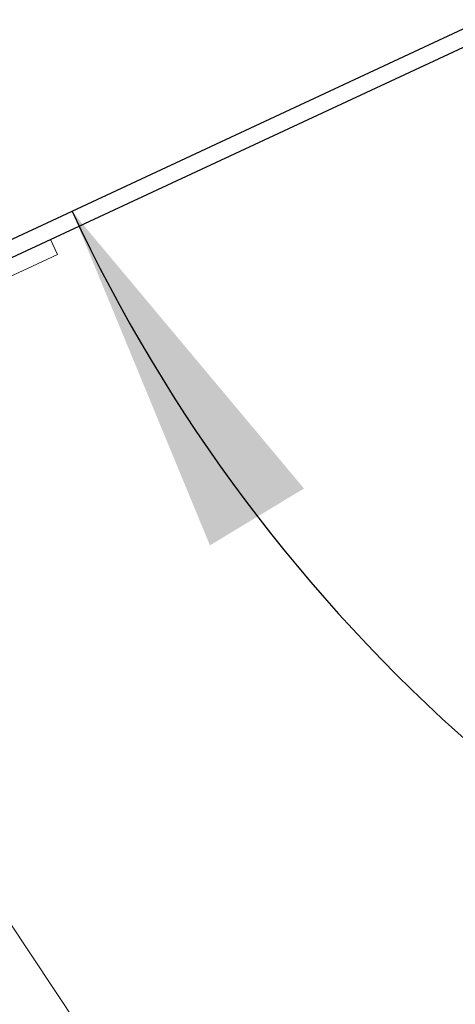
# Model space of a CAD drawing. Header units: inches. Extents: x 0.2 to 10.8, y 0.2 to 8.2.
# Tile 115 of 123: x 6.144 to 6.303, y 5.105 to 5.463. Entities that reach past the tile are written whole.
import ezdxf

# ---------------------------------------------------------------- set-up
doc = ezdxf.new("R2010")
doc.units = ezdxf.units.IN
doc.header["$MEASUREMENT"] = 0
doc.linetypes.add('HIDDEN', pattern=[0.075, 0.05, -0.025])
doc.layers.add('DIMENSIONS', color=140, linetype='Continuous')
doc.styles.add('SLDTEXTSTYLE0', font='TXT', dxfattribs={"width": 0.7})
doc.dimstyles.new('SLDDIMSTYLE5', dxfattribs={"dimtxt": 0.084961, "dimasz": 0.13, "dimexe": 0, "dimexo": 0.0625, "dimgap": 0.02124, "dimtad": 0, "dimtih": 1, "dimtoh": 1, "dimdec": 4, "dimlfac": 12, "dimzin": 12, "dimdsep": 46, "dimtxsty": 'SLDTEXTSTYLE0', "dimsah": 1, "dimcen": 0.09, "dimadec": 0, "dimazin": 3, "dimtfac": 1, "dimtdec": 0, "dimtofl": 0, "dimtmove": 0, "dimatfit": 3, "dimfxl": 0, "dimfrac": 2, "dimtolj": 1, "dimtzin": 12, "dimarcsym": 0})

# ---------------------------------------------------------------- blocks, each defined once
blk = doc.blocks.new('_D_14')
at = {"layer": 'DIMENSIONS'}
blk.add_line((6.52512, 5.644), (5.98267, 5.644), dxfattribs=at)
for start, end in [(156.29715, 180), (205, 228.70285)]:
    blk.add_arc((6.70072, 5.644), 0.59305, start, end, dxfattribs=at)
for points in [[(6.10767, 5.644), (6.14155, 5.77109), (6.10178, 5.7754)], [(6.16323, 5.39337), (6.21343, 5.2718), (6.24765, 5.29251)]]:
    blk.add_solid(points, dxfattribs=at)
at = {"layer": 'DIMENSIONS', "insert": (6.0185, 5.56715), "char_height": 0.083333, "attachment_point": 1, "style": 'SLDTEXTSTYLE0'}
blk.add_mtext('25°', dxfattribs=at)

msp = doc.modelspace()

# ---------------------------------------------------------------- linework, layer by layer
at = {"color": 7, "linetype": 'Continuous', "lineweight": 25}
for p, q in [((6.7007156, 5.6440034), (6.0705729, 5.350163)), ((6.0706606, 5.3435837), (6.7032513, 5.6385655))]:
    msp.add_line(p, q, dxfattribs=at)
at = {"color": 7, "linetype": 'HIDDEN', "lineweight": 18}
for p, q in [((6.1553974, 5.3830971), (6.1579331, 5.3776592)), ((6.1579331, 5.3776592), (6.129611, 5.3644524)), ((6.1944179, 5.053598), (6.1397929, 5.1358375))]:
    msp.add_line(p, q, dxfattribs=at)

# ---------------------------------------------------------------- dimensions: what is measured, and where the dimension line sits
at = {"layer": 'DIMENSIONS'}
dim = msp.add_angular_dim_2l(base=(6.120308, 5.7658006), line1=((6.5751162, 5.6440034), (6.7007156, 5.6440034)), line2=((6.0638973, 5.3470502), (6.7007156, 5.6440034)), dimstyle='SLDDIMSTYLE5', dxfattribs=at)
dim.commit()
dim.dimension.update_dxf_attribs({"geometry": '_D_14', "text_midpoint": (6.1192735, 5.527245), "dimtype": 162})

doc.saveas('drawing.dxf')
